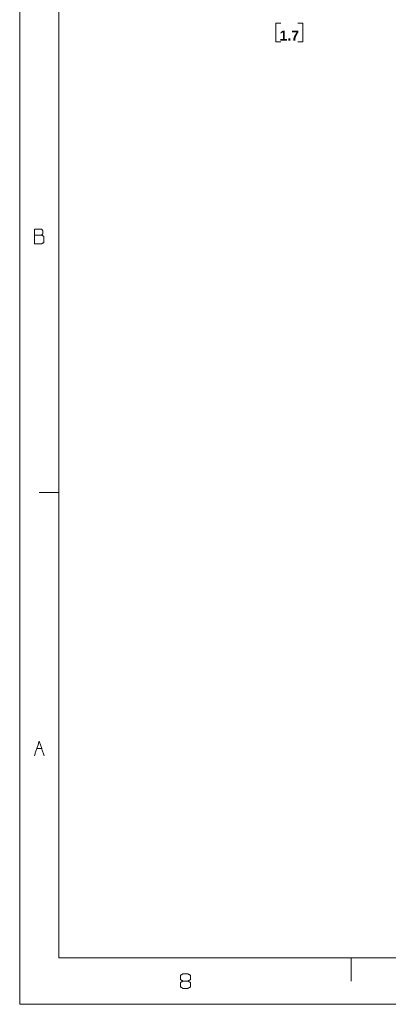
# Model space of a CAD drawing. Header units: millimetres. Extents: x 0 to 2122, y 0 to 1639.
# Tile 1 of 85: x 0 to 295, y 0 to 788. Entities that reach past the tile are written whole.
import ezdxf

# ---------------------------------------------------------------- set-up
doc = ezdxf.new("R2010")
doc.units = ezdxf.units.MM
doc.layers.add('1', color=7, linetype='Continuous', true_color=0xffffff)
doc.styles.add('Arial', font='arial.ttf')

msp = doc.modelspace()

# ---------------------------------------------------------------- linework, layer by layer
at = {"layer": '1', "color": 7, "linetype": 'Continuous', "lineweight": 13}
for p, q in [((0, 0), (0, 1639.49)), ((31.2, 37.26), (31.2, 1602.23)), ((31.2, 409.87), (15.6, 409.87)), ((13.71, 204.94), (17.6, 204.94)), ((0, 37.26), (0, 18.63)), ((2090.49, 37.26), (31.2, 37.26)), ((265.21, 37.26), (265.21, 18.63)), ((2121.69, 0), (0, 0)), ((31.2, 0), (15.6, 0))]:
    msp.add_line(p, q, dxfattribs=at)
at = {"layer": '1', "color": 7, "lineweight": 13}
for p, q in [((208.88, 785.57), (204.88, 785.57)), ((204.88, 785.57), (204.88, 770.54)), ((226.62, 785.57), (222.62, 785.57)), ((226.62, 770.54), (226.62, 785.57)), ((204.88, 770.54), (208.88, 770.54)), ((222.62, 770.54), (226.62, 770.54))]:
    msp.add_line(p, q, dxfattribs=at)
at = {"layer": '1', "color": 7, "linetype": 'Continuous', "lineweight": 13}
for points in [[(11.76, 615.91), (11.76, 620.55)], [(11.76, 620.55), (17.6, 620.55)], [(17.6, 615.91), (11.76, 615.91)], [(11.76, 615.91), (11.76, 608.94)], [(17.6, 620.55), (18.52, 619.45)], [(18.52, 617.13), (17.6, 615.91)], [(19.44, 614.81), (17.6, 615.91)], [(18.52, 619.45), (18.52, 617.13)], [(11.76, 608.94), (17.49, 608.94)], [(17.49, 608.94), (19.44, 610.04)], [(19.44, 610.04), (19.44, 614.81)], [(11.76, 199.07), (15.65, 210.68)], [(15.65, 210.68), (19.54, 199.07)], [(128.77, 23.28), (130.61, 24.38)], [(130.61, 24.38), (134.6, 24.38)], [(134.6, 24.38), (136.55, 23.28)], [(130.61, 18.63), (128.66, 17.41)], [(128.66, 17.41), (128.66, 13.99)], [(128.77, 19.73), (128.77, 23.28)], [(130.61, 18.63), (128.77, 19.73)], [(134.6, 18.63), (130.61, 18.63)], [(136.55, 19.73), (134.6, 18.63)], [(136.55, 17.41), (134.6, 18.63)], [(136.55, 23.28), (136.55, 19.73)], [(136.55, 13.86), (136.55, 17.41)], [(128.66, 13.99), (130.61, 12.76)], [(130.61, 12.76), (134.6, 12.76)], [(134.6, 12.76), (136.55, 13.86)]]:
    msp.add_open_spline(points, degree=1, dxfattribs=at)

# ---------------------------------------------------------------- texts
at = {"layer": '1', "color": 7, "linetype": 'Continuous', "lineweight": 13, "insert": (215.75, 771.67), "char_height": 8, "attachment_point": 8, "line_spacing_factor": 1.047437, "style": 'Arial'}
msp.add_mtext('\\fArial|b1|i0;\\W1.0000;1.7', dxfattribs=at)

doc.saveas('drawing.dxf')
